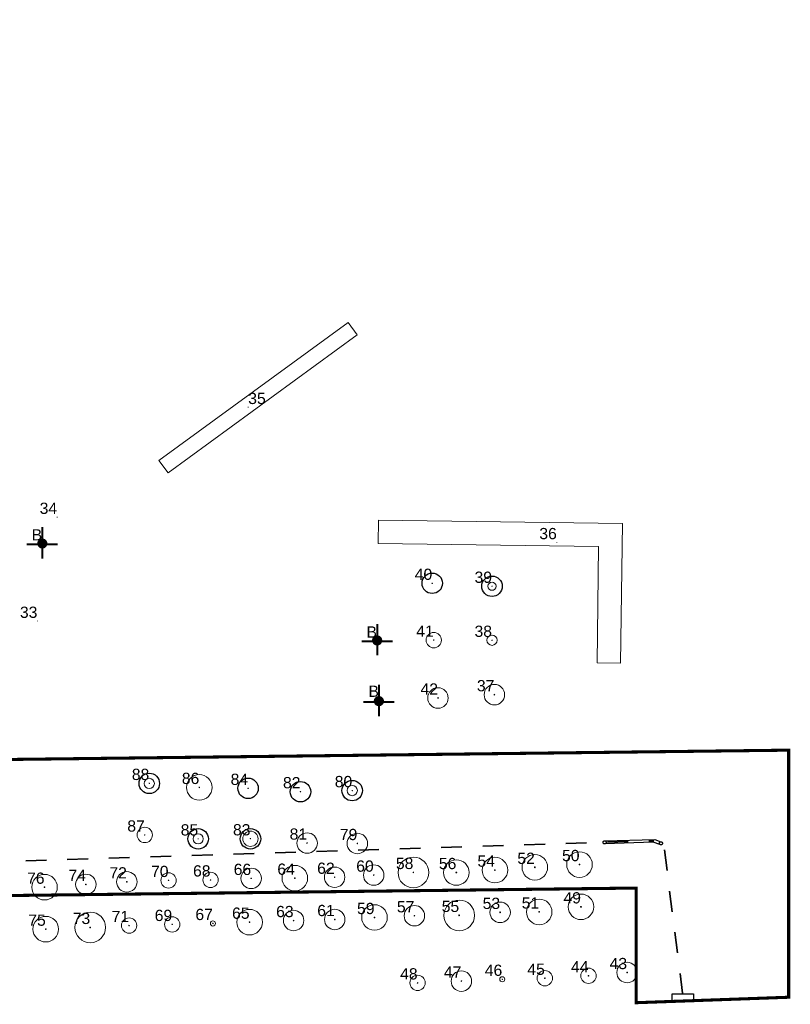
# Model space of a CAD drawing. Header units: millimetres. Extents: x 0 to 6566002, y 0 to 5716629.
# Tile 93 of 99: x 6564952 to 6565027, y 5715886 to 5715983. Entities that reach past the tile are written whole.
import ezdxf
from ezdxf.enums import TextEntityAlignment as Align

# ---------------------------------------------------------------- set-up
doc = ezdxf.new("R2010")
doc.units = ezdxf.units.MM
for name, pattern in [('DASHDOT', [25.4, 12.7, -6.35, 0, -6.35]), ('DASHED', [19.05, 12.7, -6.35]), ('JIS_02_1.0', [40.64, 20.32, -20.32])]:
    doc.linetypes.add(name, pattern=pattern)
doc.layers.add('_DOO-gospodarka drzewostanem', color=7, linetype='Continuous', lineweight=30, true_color=0xff8f1f)
doc.layers.add('WZ_brak drzewa w terenie', color=7, linetype='Continuous', lineweight=40, true_color=0xff8f1f)
for name, color, linetype, lineweight in [('_DOO-inwentaryzacja', 108, 'Continuous', 18), ('MBC_zakres', 160, 'Continuous', 35), ('MBC_zakres_2', 160, 'Continuous', 35)]:
    doc.layers.add(name, color=color, linetype=linetype, lineweight=lineweight)
doc.layers.add('E-PRZEPUST', color=5, linetype='Continuous')
doc.styles.add('wr-ruska-mdcp4-ac-nowa_mapa$1$Style-Arial', font='arial.ttf')

# ---------------------------------------------------------------- blocks, each defined once
blk = doc.blocks.new('*U170')
for q in [(0, 0.05), (0, 0.05), (0, 0)]:
    blk.add_line((0, 0), q)
for radius in [0.005, 0.00159]:
    blk.add_circle((0, 0), radius)
blk = doc.blocks.new('*U171')
for q in [(0, 0.05), (0, 0.05), (0, 0)]:
    blk.add_line((0, 0), q)
for radius in [0.005, 0.00159]:
    blk.add_circle((0, 0), radius)
blk = doc.blocks.new('*U172')
for q in [(0, 0.05), (0, 0.05), (0, 0)]:
    blk.add_line((0, 0), q)
for radius in [0.005, 0.00159]:
    blk.add_circle((0, 0), radius)
blk = doc.blocks.new('*U173')
for q in [(0, 0.05), (0, 0.05), (0, 0)]:
    blk.add_line((0, 0), q)
for radius in [1, 0.0366]:
    blk.add_circle((0, 0), radius)
blk = doc.blocks.new('*U174')
for q in [(0, 0.05), (0, 0.05), (0, 0)]:
    blk.add_line((0, 0), q)
for radius in [0.5, 0.0223]:
    blk.add_circle((0, 0), radius)
blk = doc.blocks.new('*U175')
for q in [(0, 0.05), (0, 0.05), (0, 0)]:
    blk.add_line((0, 0), q)
for radius in [0.4, 0.00955]:
    blk.add_circle((0, 0), radius)
blk = doc.blocks.new('*U176')
for q in [(0, 0.05), (0, 0.05), (0, 0)]:
    blk.add_line((0, 0), q)
for radius in [1, 0.0366]:
    blk.add_circle((0, 0), radius)
blk = doc.blocks.new('*U177')
for q in [(0, 0.05), (0, 0.05), (0, 0)]:
    blk.add_line((0, 0), q)
for radius in [0.75, 0.0207]:
    blk.add_circle((0, 0), radius)
blk = doc.blocks.new('*U178')
for q in [(0, 0.05), (0, 0.05), (0, 0)]:
    blk.add_line((0, 0), q)
for radius in [1, 0.0239]:
    blk.add_circle((0, 0), radius)
blk = doc.blocks.new('*U179')
for q in [(0, 0.05), (0, 0.05), (0, 0)]:
    blk.add_line((0, 0), q)
for radius in [1, 0.0382]:
    blk.add_circle((0, 0), radius)
blk = doc.blocks.new('*U180')
for q in [(0, 0.05), (0, 0.05), (0, 0)]:
    blk.add_line((0, 0), q)
for radius in [0.75, 0.0286]:
    blk.add_circle((0, 0), radius)
blk = doc.blocks.new('*U181')
for q in [(0, 0.05), (0, 0.05), (0, 0)]:
    blk.add_line((0, 0), q)
for radius in [0.75, 0.0286]:
    blk.add_circle((0, 0), radius)
blk = doc.blocks.new('*U182')
for q in [(0, 0.05), (0, 0.05), (0, 0)]:
    blk.add_line((0, 0), q)
for radius in [0.25, 0.0223]:
    blk.add_circle((0, 0), radius)
blk = doc.blocks.new('*U183')
for q in [(0, 0.05), (0, 0.05), (0, 0)]:
    blk.add_line((0, 0), q)
for radius in [1, 0.0302]:
    blk.add_circle((0, 0), radius)
blk = doc.blocks.new('*U184')
for q in [(0, 0.05), (0, 0.05), (0, 0)]:
    blk.add_line((0, 0), q)
for radius in [0.75, 0.0255]:
    blk.add_circle((0, 0), radius)
blk = doc.blocks.new('*U185')
for q in [(0, 0.05), (0, 0.05), (0, 0)]:
    blk.add_line((0, 0), q)
for radius in [1.25, 0.0398]:
    blk.add_circle((0, 0), radius)
blk = doc.blocks.new('*U186')
for q in [(0, 0.05), (0, 0.05), (0, 0)]:
    blk.add_line((0, 0), q)
for radius in [1.25, 0.0398]:
    blk.add_circle((0, 0), radius)
blk = doc.blocks.new('*U187')
for q in [(0, 0.05), (0, 0.05), (0, 0)]:
    blk.add_line((0, 0), q)
for radius in [1.25, 0.043]:
    blk.add_circle((0, 0), radius)
blk = doc.blocks.new('*U188')
for q in [(0, 0.05), (0, 0.05), (0, 0)]:
    blk.add_line((0, 0), q)
for radius in [1.25, 0.0382]:
    blk.add_circle((0, 0), radius)
blk = doc.blocks.new('*U189')
for q in [(0, 0.05), (0, 0.05), (0, 0)]:
    blk.add_line((0, 0), q)
for radius in [1, 0.035]:
    blk.add_circle((0, 0), radius)
blk = doc.blocks.new('*U190')
for q in [(0, 0.05), (0, 0.05), (0, 0)]:
    blk.add_line((0, 0), q)
for radius in [1.25, 0.035]:
    blk.add_circle((0, 0), radius)
blk = doc.blocks.new('*U191')
for q in [(0, 0.05), (0, 0.05), (0, 0)]:
    blk.add_line((0, 0), q)
for radius in [1.5, 0.0398]:
    blk.add_circle((0, 0), radius)
blk = doc.blocks.new('*U192')
for q in [(0, 0.05), (0, 0.05), (0, 0)]:
    blk.add_line((0, 0), q)
for radius in [1.25, 0.0398]:
    blk.add_circle((0, 0), radius)
blk = doc.blocks.new('*U193')
for q in [(0, 0.05), (0, 0.05), (0, 0)]:
    blk.add_line((0, 0), q)
for radius in [1, 0.0286]:
    blk.add_circle((0, 0), radius)
blk = doc.blocks.new('*U194')
for q in [(0, 0.05), (0, 0.05), (0, 0)]:
    blk.add_line((0, 0), q)
for radius in [1.5, 0.0286]:
    blk.add_circle((0, 0), radius)
blk = doc.blocks.new('*U195')
for q in [(0, 0.05), (0, 0.05), (0, 0)]:
    blk.add_line((0, 0), q)
for radius in [1.25, 0.0286]:
    blk.add_circle((0, 0), radius)
blk = doc.blocks.new('*U196')
for q in [(0, 0.05), (0, 0.05), (0, 0)]:
    blk.add_line((0, 0), q)
for radius in [1, 0.0286]:
    blk.add_circle((0, 0), radius)
blk = doc.blocks.new('*U197')
for q in [(0, 0.05), (0, 0.05), (0, 0)]:
    blk.add_line((0, 0), q)
for radius in [1, 0.0286]:
    blk.add_circle((0, 0), radius)
blk = doc.blocks.new('*U198')
for q in [(0, 0.05), (0, 0.05), (0, 0)]:
    blk.add_line((0, 0), q)
for radius in [1, 0.0271]:
    blk.add_circle((0, 0), radius)
blk = doc.blocks.new('*U199')
for q in [(0, 0.05), (0, 0.05), (0, 0)]:
    blk.add_line((0, 0), q)
for radius in [1, 0.0271]:
    blk.add_circle((0, 0), radius)
blk = doc.blocks.new('*U200')
for q in [(0, 0.05), (0, 0.05), (0, 0)]:
    blk.add_line((0, 0), q)
for radius in [1.25, 0.0271]:
    blk.add_circle((0, 0), radius)
blk = doc.blocks.new('*U201')
for q in [(0, 0.05), (0, 0.05), (0, 0)]:
    blk.add_line((0, 0), q)
for radius in [1.25, 0.0271]:
    blk.add_circle((0, 0), radius)
blk = doc.blocks.new('*U202')
for q in [(0, 0.05), (0, 0.05), (0, 0)]:
    blk.add_line((0, 0), q)
for radius in [1, 0.0255]:
    blk.add_circle((0, 0), radius)
blk = doc.blocks.new('*U203')
for q in [(0, 0.05), (0, 0.05), (0, 0)]:
    blk.add_line((0, 0), q)
for radius in [0.25, 0.0286]:
    blk.add_circle((0, 0), radius)
blk = doc.blocks.new('*U204')
for q in [(0, 0.05), (0, 0.05), (0, 0)]:
    blk.add_line((0, 0), q)
for radius in [0.75, 0.0223]:
    blk.add_circle((0, 0), radius)
blk = doc.blocks.new('*U205')
for q in [(0, 0.05), (0, 0.05), (0, 0)]:
    blk.add_line((0, 0), q)
for radius in [0.75, 0.0223]:
    blk.add_circle((0, 0), radius)
blk = doc.blocks.new('*U206')
for q in [(0, 0.05), (0, 0.05), (0, 0)]:
    blk.add_line((0, 0), q)
for radius in [0.75, 0.0239]:
    blk.add_circle((0, 0), radius)
blk = doc.blocks.new('*U207')
for q in [(0, 0.05), (0, 0.05), (0, 0)]:
    blk.add_line((0, 0), q)
for radius in [0.75, 0.0223]:
    blk.add_circle((0, 0), radius)
blk = doc.blocks.new('*U208')
for q in [(0, 0.05), (0, 0.05), (0, 0)]:
    blk.add_line((0, 0), q)
for radius in [1, 0.035]:
    blk.add_circle((0, 0), radius)
blk = doc.blocks.new('*U209')
for q in [(0, 0.05), (0, 0.05), (0, 0)]:
    blk.add_line((0, 0), q)
for radius in [1.5, 0.0398]:
    blk.add_circle((0, 0), radius)
blk = doc.blocks.new('*U210')
for q in [(0, 0.05), (0, 0.05), (0, 0)]:
    blk.add_line((0, 0), q)
for radius in [1, 0.035]:
    blk.add_circle((0, 0), radius)
blk = doc.blocks.new('*U211')
for q in [(0, 0.05), (0, 0.05), (0, 0)]:
    blk.add_line((0, 0), q)
for radius in [1.25, 0.0318]:
    blk.add_circle((0, 0), radius)
blk = doc.blocks.new('*U212')
for q in [(0, 0.05), (0, 0.05), (0, 0)]:
    blk.add_line((0, 0), q)
for radius in [1.25, 0.0318]:
    blk.add_circle((0, 0), radius)
blk = doc.blocks.new('*U215')
for q in [(0, 0.05), (0, 0.05), (0, 0)]:
    blk.add_line((0, 0), q)
for radius in [1, 0.0271]:
    blk.add_circle((0, 0), radius)
blk = doc.blocks.new('*U216')
for q in [(0, 0.05), (0, 0.05), (0, 0)]:
    blk.add_line((0, 0), q)
for radius in [0.5, 0.0159]:
    blk.add_circle((0, 0), radius)
blk = doc.blocks.new('*U217')
for q in [(0, 0.05), (0, 0.05), (0, 0)]:
    blk.add_line((0, 0), q)
for radius in [1, 0.0271]:
    blk.add_circle((0, 0), radius)
blk = doc.blocks.new('*U218')
for q in [(0, 0.05), (0, 0.05), (0, 0)]:
    blk.add_line((0, 0), q)
for radius in [1, 0.0271]:
    blk.add_circle((0, 0), radius)
blk = doc.blocks.new('*U219')
for q in [(0, 0.05), (0, 0.05), (0, 0)]:
    blk.add_line((0, 0), q)
for radius in [0.75, 0.0159]:
    blk.add_circle((0, 0), radius)
blk = doc.blocks.new('*U220')
for q in [(0, 0.05), (0, 0.05), (0, 0)]:
    blk.add_line((0, 0), q)
for radius in [1, 0.0239]:
    blk.add_circle((0, 0), radius)
blk = doc.blocks.new('*U221')
for q in [(0, 0.05), (0, 0.05), (0, 0)]:
    blk.add_line((0, 0), q)
for radius in [0.5, 0.0159]:
    blk.add_circle((0, 0), radius)
blk = doc.blocks.new('*U222')
for q in [(0, 0.05), (0, 0.05), (0, 0)]:
    blk.add_line((0, 0), q)
for radius in [1.25, 0.0286]:
    blk.add_circle((0, 0), radius)
blk = doc.blocks.new('*U223')
for q in [(0, 0.05), (0, 0.05), (0, 0)]:
    blk.add_line((0, 0), q)
for radius in [0.75, 0.0207]:
    blk.add_circle((0, 0), radius)
blk = doc.blocks.new('*U224')
for q in [(0, 0.05), (0, 0.05), (0, 0)]:
    blk.add_line((0, 0), q)
for radius in [0.5, 0.0111]:
    blk.add_circle((0, 0), radius)
blk = doc.blocks.new('*U226')
for q in [(0, 0.05), (0, 0.05), (0, 0)]:
    blk.add_line((0, 0), q)
for radius in [0.25, 0.0159]:
    blk.add_circle((0, 0), radius)
blk = doc.blocks.new('*U227')
for q in [(0, 0.05), (0, 0.05), (0, 0)]:
    blk.add_line((0, 0), q)
for radius in [0.25, 0.0159]:
    blk.add_circle((0, 0), radius)
blk = doc.blocks.new('*U228')
for q in [(0, 0.05), (0, 0.05), (0, 0)]:
    blk.add_line((0, 0), q)
for radius in [0.25, 0.0159]:
    blk.add_circle((0, 0), radius)
blk = doc.blocks.new('*U229')
for q in [(0, 0.05), (0, 0.05), (0, 0)]:
    blk.add_line((0, 0), q)
for radius in [0.005, 0.00159]:
    blk.add_circle((0, 0), radius)

msp = doc.modelspace()

# ---------------------------------------------------------------- hatches: boundary and pattern name
at = {"layer": 'WZ_brak drzewa w terenie'}
h = msp.add_hatch(color=256, dxfattribs=at)
h.dxf.hatch_style = 1
h.paths.add_polyline_path([(6564954.645, 5715931.781, 1), (6564953.841, 5715931.185, 1)])
h = msp.add_hatch(color=256, dxfattribs=at)
h.dxf.hatch_style = 1
h.paths.add_polyline_path([(6564987.378, 5715922.311, 1), (6564986.575, 5715921.716, 1)])
h = msp.add_hatch(color=256, dxfattribs=at)
h.dxf.hatch_style = 1
h.paths.add_polyline_path([(6564987.548, 5715916.379, 1), (6564986.744, 5715915.784, 1)])

# ---------------------------------------------------------------- linework, layer by layer
at = {"color": 0, "linetype": 'JIS_02_1.0', "lineweight": 35, "ltscale": 0.1}
for p, q in [((6564940.435, 5715900.105), (6565014.036, 5715902.428)), ((6565015.06, 5715901.554), (6565016.829, 5715887.537))]:
    msp.add_line(p, q, dxfattribs=at)
at = {"color": 0, "linetype": 'JIS_02_1.0'}
msp.add_lwpolyline([(6565017.914, 5715886.792), (6565015.82, 5715886.792), (6565015.82, 5715887.492), (6565017.914, 5715887.492)], close=True, dxfattribs=at)
at = {"layer": '_DOO-gospodarka drzewostanem'}
for centre in [(6564992.362, 5715927.596), (6564998.206, 5715927.308), (6564964.7, 5715908.04), (6564974.36, 5715907.56), (6564984.54, 5715907.34), (6564979.48, 5715907.23), (6564969.48, 5715902.62), (6564974.59, 5715902.63)]:
    msp.add_circle(centre, 1, dxfattribs=at)
at = {"layer": '_DOO-inwentaryzacja'}
for points, elevation in [([(6564965.622, 5715939.582), (6564966.534, 5715938.375), (6564985.025, 5715951.872), (6564984.133, 5715953.093), (6564965.622, 5715939.582)], 182.862), ([(6564987.106, 5715933.77), (6564987.075, 5715931.47), (6565008.62, 5715931.178), (6565008.478, 5715919.828), (6565010.778, 5715919.799), (6565010.948, 5715933.447), (6564987.106, 5715933.77)], 182.528)]:
    msp.add_lwpolyline(points, dxfattribs=dict(at, elevation=elevation))
at = {"layer": 'E-PRZEPUST', "linetype": 'DASHED'}
for p, q in [((6565009.214, 5715902.43), (6565014.111, 5715902.565)), ((6565014.111, 5715902.565), (6565014.717, 5715902.343)), ((6565013.956, 5715902.293), (6565009.22, 5715902.121)), ((6565014.627, 5715902.063), (6565013.956, 5715902.293))]:
    msp.add_line(p, q, dxfattribs=at)
for centre in [(6565009.214, 5715902.276), (6565014.717, 5715902.189)]:
    msp.add_circle(centre, 0.154, dxfattribs=at)
at = {"layer": 'MBC_zakres'}
msp.add_lwpolyline([(6565027.369, 5715897.994), (6565027.21, 5715897.992)], dxfattribs=at)
at = {"layer": 'MBC_zakres_2', "color": 210, "linetype": 'DASHDOT', "ltscale": 0.1, "const_width": 0.3}
msp.add_lwpolyline([(6564760.922, 5715982.52), (6564843.177, 5715976.135), (6564849.786, 5715957.37), (6564841.972, 5715934.274), (6564842.631, 5715909.087), (6565027.21, 5715911.289), (6565027.21, 5715887.144), (6565012.29, 5715886.609), (6565012.29, 5715897.814), (6564830.885, 5715895.649), (6564835.855, 5715959.669), (6564759.608, 5715965.588), (6564760.922, 5715982.522)], dxfattribs=at)
at = {"layer": 'WZ_brak drzewa w terenie'}
for points in [[(6564954.243, 5715933.083), (6564954.243, 5715930.026)], [(6564952.743, 5715931.424), (6564955.743, 5715931.424)], [(6564986.976, 5715923.613), (6564986.976, 5715920.557)], [(6564985.476, 5715921.955), (6564988.476, 5715921.955)], [(6564987.146, 5715917.682), (6564987.146, 5715914.625)], [(6564985.646, 5715916.023), (6564988.646, 5715916.023)]]:
    msp.add_lwpolyline(points, dxfattribs=at)

# ---------------------------------------------------------------- block references
at = {"layer": '_DOO-inwentaryzacja'}
ref = msp.add_blockref('*U229', (6564974.373, 5715944.781), dxfattribs=at)
ref.add_attrib('NR', '35', dxfattribs={"layer": '0', "height": 1.1, "style": 'wr-ruska-mdcp4-ac-nowa_mapa$1$Style-Arial'}).set_placement((6564974.373, 5715944.781), align=Align.BOTTOM_LEFT)
ref = msp.add_blockref('*U171', (6564955.692, 5715934.046), dxfattribs=at)
ref.add_attrib('NR', '34', dxfattribs={"layer": '0', "height": 1.1, "style": 'wr-ruska-mdcp4-ac-nowa_mapa$1$Style-Arial'}).set_placement((6564955.692, 5715934.046), align=Align.BOTTOM_RIGHT)
at = {"layer": '_DOO-inwentaryzacja', "color": 242, "true_color": 0xcd2027}
ref = msp.add_blockref('*U228', (6564954.228, 5715931.449), dxfattribs=at)
ref.add_attrib('NR', 'B', dxfattribs={"layer": '0', "height": 1.1, "style": 'wr-ruska-mdcp4-ac-nowa_mapa$1$Style-Arial'}).set_placement((6564954.228, 5715931.449), align=Align.BOTTOM_RIGHT)
at = {"layer": '_DOO-inwentaryzacja'}
ref = msp.add_blockref('*U172', (6565004.539, 5715931.574), dxfattribs=at)
ref.add_attrib('NR', '36', dxfattribs={"layer": '0', "height": 1.1, "style": 'wr-ruska-mdcp4-ac-nowa_mapa$1$Style-Arial'}).set_placement((6565004.539, 5715931.574), align=Align.BOTTOM_RIGHT)
ref = msp.add_blockref('*U178', (6564992.362, 5715927.596), dxfattribs=at)
ref.add_attrib('NR', '40', dxfattribs={"layer": '0', "height": 1.1, "style": 'wr-ruska-mdcp4-ac-nowa_mapa$1$Style-Arial'}).set_placement((6564992.362, 5715927.596), align=Align.BOTTOM_RIGHT)
ref = msp.add_blockref('*U175', (6564998.206, 5715927.308), dxfattribs=at)
ref.add_attrib('NR', '39', dxfattribs={"layer": '0', "height": 1.1, "style": 'wr-ruska-mdcp4-ac-nowa_mapa$1$Style-Arial'}).set_placement((6564998.206, 5715927.308), align=Align.BOTTOM_RIGHT)
ref = msp.add_blockref('*U170', (6564953.761, 5715923.885), dxfattribs=at)
ref.add_attrib('NR', '33', dxfattribs={"layer": '0', "height": 1.1, "style": 'wr-ruska-mdcp4-ac-nowa_mapa$1$Style-Arial'}).set_placement((6564953.761, 5715923.885), align=Align.BOTTOM_RIGHT)
at = {"layer": '_DOO-inwentaryzacja', "color": 242, "true_color": 0xcd2027}
ref = msp.add_blockref('*U226', (6564986.96, 5715921.955), dxfattribs=at)
ref.add_attrib('NR', 'B', dxfattribs={"layer": '0', "height": 1.1, "style": 'wr-ruska-mdcp4-ac-nowa_mapa$1$Style-Arial'}).set_placement((6564986.96, 5715921.955), align=Align.BOTTOM_RIGHT)
at = {"layer": '_DOO-inwentaryzacja'}
ref = msp.add_blockref('*U177', (6564992.511, 5715922.039), dxfattribs=at)
ref.add_attrib('NR', '41', dxfattribs={"layer": '0', "height": 1.1, "style": 'wr-ruska-mdcp4-ac-nowa_mapa$1$Style-Arial'}).set_placement((6564992.511, 5715922.039), align=Align.BOTTOM_RIGHT)
ref = msp.add_blockref('*U174', (6564998.205, 5715922.027), dxfattribs=at)
ref.add_attrib('NR', '38', dxfattribs={"layer": '0', "height": 1.1, "style": 'wr-ruska-mdcp4-ac-nowa_mapa$1$Style-Arial'}).set_placement((6564998.205, 5715922.027), align=Align.BOTTOM_RIGHT)
ref = msp.add_blockref('*U173', (6564998.439, 5715916.71), dxfattribs=at)
ref.add_attrib('NR', '37', dxfattribs={"layer": '0', "height": 1.1, "style": 'wr-ruska-mdcp4-ac-nowa_mapa$1$Style-Arial'}).set_placement((6564998.439, 5715916.71), align=Align.BOTTOM_RIGHT)
at = {"layer": '_DOO-inwentaryzacja', "color": 242, "true_color": 0xcd2027}
ref = msp.add_blockref('*U227', (6564987.15, 5715916.169), dxfattribs=at)
ref.add_attrib('NR', 'B', dxfattribs={"layer": '0', "height": 1.1, "style": 'wr-ruska-mdcp4-ac-nowa_mapa$1$Style-Arial'}).set_placement((6564987.15, 5715916.169), align=Align.BOTTOM_RIGHT)
at = {"layer": '_DOO-inwentaryzacja'}
ref = msp.add_blockref('*U176', (6564992.923, 5715916.385), dxfattribs=at)
ref.add_attrib('NR', '42', dxfattribs={"layer": '0', "height": 1.1, "style": 'wr-ruska-mdcp4-ac-nowa_mapa$1$Style-Arial'}).set_placement((6564992.923, 5715916.385), align=Align.BOTTOM_RIGHT)
ref = msp.add_blockref('*U224', (6564964.7, 5715908.04), dxfattribs=at)
ref.add_attrib('NR', '88', dxfattribs={"layer": '0', "height": 1.1, "style": 'wr-ruska-mdcp4-ac-nowa_mapa$1$Style-Arial'}).set_placement((6564964.7, 5715908.04), align=Align.BOTTOM_RIGHT)
ref = msp.add_blockref('*U222', (6564969.59, 5715907.65), dxfattribs=at)
ref.add_attrib('NR', '86', dxfattribs={"layer": '0', "height": 1.1, "style": 'wr-ruska-mdcp4-ac-nowa_mapa$1$Style-Arial'}).set_placement((6564969.59, 5715907.65), align=Align.BOTTOM_RIGHT)
ref = msp.add_blockref('*U220', (6564974.36, 5715907.56), dxfattribs=at)
ref.add_attrib('NR', '84', dxfattribs={"layer": '0', "height": 1.1, "style": 'wr-ruska-mdcp4-ac-nowa_mapa$1$Style-Arial'}).set_placement((6564974.36, 5715907.56), align=Align.BOTTOM_RIGHT)
ref = msp.add_blockref('*U218', (6564979.48, 5715907.23), dxfattribs=at)
ref.add_attrib('NR', '82', dxfattribs={"layer": '0', "height": 1.1, "style": 'wr-ruska-mdcp4-ac-nowa_mapa$1$Style-Arial'}).set_placement((6564979.48, 5715907.23), align=Align.BOTTOM_RIGHT)
ref = msp.add_blockref('*U216', (6564984.54, 5715907.34), dxfattribs=at)
ref.add_attrib('NR', '80', dxfattribs={"layer": '0', "height": 1.1, "style": 'wr-ruska-mdcp4-ac-nowa_mapa$1$Style-Arial'}).set_placement((6564984.54, 5715907.34), align=Align.BOTTOM_RIGHT)
ref = msp.add_blockref('*U223', (6564964.26, 5715903), dxfattribs=at)
ref.add_attrib('NR', '87', dxfattribs={"layer": '0', "height": 1.1, "style": 'wr-ruska-mdcp4-ac-nowa_mapa$1$Style-Arial'}).set_placement((6564964.26, 5715903), align=Align.BOTTOM_RIGHT)
ref = msp.add_blockref('*U221', (6564969.48, 5715902.62), dxfattribs=at)
ref.add_attrib('NR', '85', dxfattribs={"layer": '0', "height": 1.1, "style": 'wr-ruska-mdcp4-ac-nowa_mapa$1$Style-Arial'}).set_placement((6564969.48, 5715902.62), align=Align.BOTTOM_RIGHT)
ref = msp.add_blockref('*U219', (6564974.59, 5715902.63), dxfattribs=at)
ref.add_attrib('NR', '83', dxfattribs={"layer": '0', "height": 1.1, "style": 'wr-ruska-mdcp4-ac-nowa_mapa$1$Style-Arial'}).set_placement((6564974.59, 5715902.63), align=Align.BOTTOM_RIGHT)
ref = msp.add_blockref('*U217', (6564980.13, 5715902.21), dxfattribs=at)
ref.add_attrib('NR', '81', dxfattribs={"layer": '0', "height": 1.1, "style": 'wr-ruska-mdcp4-ac-nowa_mapa$1$Style-Arial'}).set_placement((6564980.13, 5715902.21), align=Align.BOTTOM_RIGHT)
ref = msp.add_blockref('*U215', (6564985.04, 5715902.17), dxfattribs=at)
ref.add_attrib('NR', '79', dxfattribs={"layer": '0', "height": 1.1, "style": 'wr-ruska-mdcp4-ac-nowa_mapa$1$Style-Arial'}).set_placement((6564985.04, 5715902.17), align=Align.BOTTOM_RIGHT)
ref = msp.add_blockref('*U194', (6564990.518, 5715899.34), dxfattribs=at)
ref.add_attrib('NR', '58', dxfattribs={"layer": '0', "height": 1.1, "style": 'wr-ruska-mdcp4-ac-nowa_mapa$1$Style-Arial'}).set_placement((6564990.518, 5715899.34), align=Align.BOTTOM_RIGHT)
ref = msp.add_blockref('*U192', (6564994.72, 5715899.33), dxfattribs=at)
ref.add_attrib('NR', '56', dxfattribs={"layer": '0', "height": 1.1, "style": 'wr-ruska-mdcp4-ac-nowa_mapa$1$Style-Arial'}).set_placement((6564994.72, 5715899.33), align=Align.BOTTOM_RIGHT)
ref = msp.add_blockref('*U190', (6564998.489, 5715899.571), dxfattribs=at)
ref.add_attrib('NR', '54', dxfattribs={"layer": '0', "height": 1.1, "style": 'wr-ruska-mdcp4-ac-nowa_mapa$1$Style-Arial'}).set_placement((6564998.489, 5715899.571), align=Align.BOTTOM_RIGHT)
ref = msp.add_blockref('*U187', (6565002.392, 5715899.843), dxfattribs=at)
ref.add_attrib('NR', '52', dxfattribs={"layer": '0', "height": 1.1, "style": 'wr-ruska-mdcp4-ac-nowa_mapa$1$Style-Arial'}).set_placement((6565002.392, 5715899.843), align=Align.BOTTOM_RIGHT)
ref = msp.add_blockref('*U186', (6565006.761, 5715900.11), dxfattribs=at)
ref.add_attrib('NR', '50', dxfattribs={"layer": '0', "height": 1.1, "style": 'wr-ruska-mdcp4-ac-nowa_mapa$1$Style-Arial'}).set_placement((6565006.761, 5715900.11), align=Align.BOTTOM_RIGHT)
ref = msp.add_blockref('*U208', (6564962.511, 5715898.42), dxfattribs=at)
ref.add_attrib('NR', '72', dxfattribs={"layer": '0', "height": 1.1, "style": 'wr-ruska-mdcp4-ac-nowa_mapa$1$Style-Arial'}).set_placement((6564962.511, 5715898.42), align=Align.BOTTOM_RIGHT)
ref = msp.add_blockref('*U206', (6564966.581, 5715898.561), dxfattribs=at)
ref.add_attrib('NR', '70', dxfattribs={"layer": '0', "height": 1.1, "style": 'wr-ruska-mdcp4-ac-nowa_mapa$1$Style-Arial'}).set_placement((6564966.581, 5715898.561), align=Align.BOTTOM_RIGHT)
ref = msp.add_blockref('*U204', (6564970.689, 5715898.61), dxfattribs=at)
ref.add_attrib('NR', '68', dxfattribs={"layer": '0', "height": 1.1, "style": 'wr-ruska-mdcp4-ac-nowa_mapa$1$Style-Arial'}).set_placement((6564970.689, 5715898.61), align=Align.BOTTOM_RIGHT)
ref = msp.add_blockref('*U202', (6564974.661, 5715898.759), dxfattribs=at)
ref.add_attrib('NR', '66', dxfattribs={"layer": '0', "height": 1.1, "style": 'wr-ruska-mdcp4-ac-nowa_mapa$1$Style-Arial'}).set_placement((6564974.661, 5715898.759), align=Align.BOTTOM_RIGHT)
ref = msp.add_blockref('*U200', (6564978.928, 5715898.782), dxfattribs=at)
ref.add_attrib('NR', '64', dxfattribs={"layer": '0', "height": 1.1, "style": 'wr-ruska-mdcp4-ac-nowa_mapa$1$Style-Arial'}).set_placement((6564978.928, 5715898.782), align=Align.BOTTOM_RIGHT)
ref = msp.add_blockref('*U198', (6564982.82, 5715898.871), dxfattribs=at)
ref.add_attrib('NR', '62', dxfattribs={"layer": '0', "height": 1.1, "style": 'wr-ruska-mdcp4-ac-nowa_mapa$1$Style-Arial'}).set_placement((6564982.82, 5715898.871), align=Align.BOTTOM_RIGHT)
ref = msp.add_blockref('*U196', (6564986.641, 5715899.081), dxfattribs=at)
ref.add_attrib('NR', '60', dxfattribs={"layer": '0', "height": 1.1, "style": 'wr-ruska-mdcp4-ac-nowa_mapa$1$Style-Arial'}).set_placement((6564986.641, 5715899.081), align=Align.BOTTOM_RIGHT)
ref = msp.add_blockref('*U212', (6564954.46, 5715897.9), dxfattribs=at)
ref.add_attrib('NR', '76', dxfattribs={"layer": '0', "height": 1.1, "style": 'wr-ruska-mdcp4-ac-nowa_mapa$1$Style-Arial'}).set_placement((6564954.46, 5715897.9), align=Align.BOTTOM_RIGHT)
ref = msp.add_blockref('*U210', (6564958.501, 5715898.172), dxfattribs=at)
ref.add_attrib('NR', '74', dxfattribs={"layer": '0', "height": 1.1, "style": 'wr-ruska-mdcp4-ac-nowa_mapa$1$Style-Arial'}).set_placement((6564958.501, 5715898.172), align=Align.BOTTOM_RIGHT)
ref = msp.add_blockref('*U189', (6564999.001, 5715895.44), dxfattribs=at)
ref.add_attrib('NR', '53', dxfattribs={"layer": '0', "height": 1.1, "style": 'wr-ruska-mdcp4-ac-nowa_mapa$1$Style-Arial'}).set_placement((6564999.001, 5715895.44), align=Align.BOTTOM_RIGHT)
ref = msp.add_blockref('*U188', (6565002.82, 5715895.481), dxfattribs=at)
ref.add_attrib('NR', '51', dxfattribs={"layer": '0', "height": 1.1, "style": 'wr-ruska-mdcp4-ac-nowa_mapa$1$Style-Arial'}).set_placement((6565002.82, 5715895.481), align=Align.BOTTOM_RIGHT)
ref = msp.add_blockref('*U185', (6565006.9, 5715895.981), dxfattribs=at)
ref.add_attrib('NR', '49', dxfattribs={"layer": '0', "height": 1.1, "style": 'wr-ruska-mdcp4-ac-nowa_mapa$1$Style-Arial'}).set_placement((6565006.9, 5715895.981), align=Align.BOTTOM_RIGHT)
ref = msp.add_blockref('*U203', (6564970.919, 5715894.355), dxfattribs=at)
ref.add_attrib('NR', '67', dxfattribs={"layer": '0', "height": 1.1, "style": 'wr-ruska-mdcp4-ac-nowa_mapa$1$Style-Arial'}).set_placement((6564970.919, 5715894.355), align=Align.BOTTOM_RIGHT)
ref = msp.add_blockref('*U201', (6564974.503, 5715894.48), dxfattribs=at)
ref.add_attrib('NR', '65', dxfattribs={"layer": '0', "height": 1.1, "style": 'wr-ruska-mdcp4-ac-nowa_mapa$1$Style-Arial'}).set_placement((6564974.503, 5715894.48), align=Align.BOTTOM_RIGHT)
ref = msp.add_blockref('*U199', (6564978.808, 5715894.638), dxfattribs=at)
ref.add_attrib('NR', '63', dxfattribs={"layer": '0', "height": 1.1, "style": 'wr-ruska-mdcp4-ac-nowa_mapa$1$Style-Arial'}).set_placement((6564978.808, 5715894.638), align=Align.BOTTOM_RIGHT)
ref = msp.add_blockref('*U197', (6564982.83, 5715894.74), dxfattribs=at)
ref.add_attrib('NR', '61', dxfattribs={"layer": '0', "height": 1.1, "style": 'wr-ruska-mdcp4-ac-nowa_mapa$1$Style-Arial'}).set_placement((6564982.83, 5715894.74), align=Align.BOTTOM_RIGHT)
ref = msp.add_blockref('*U195', (6564986.719, 5715894.94), dxfattribs=at)
ref.add_attrib('NR', '59', dxfattribs={"layer": '0', "height": 1.1, "style": 'wr-ruska-mdcp4-ac-nowa_mapa$1$Style-Arial'}).set_placement((6564986.719, 5715894.94), align=Align.BOTTOM_RIGHT)
ref = msp.add_blockref('*U193', (6564990.618, 5715895.11), dxfattribs=at)
ref.add_attrib('NR', '57', dxfattribs={"layer": '0', "height": 1.1, "style": 'wr-ruska-mdcp4-ac-nowa_mapa$1$Style-Arial'}).set_placement((6564990.618, 5715895.11), align=Align.BOTTOM_RIGHT)
ref = msp.add_blockref('*U191', (6564994.998, 5715895.144), dxfattribs=at)
ref.add_attrib('NR', '55', dxfattribs={"layer": '0', "height": 1.1, "style": 'wr-ruska-mdcp4-ac-nowa_mapa$1$Style-Arial'}).set_placement((6564994.998, 5715895.144), align=Align.BOTTOM_RIGHT)
ref = msp.add_blockref('*U211', (6564954.579, 5715893.799), dxfattribs=at)
ref.add_attrib('NR', '75', dxfattribs={"layer": '0', "height": 1.1, "style": 'wr-ruska-mdcp4-ac-nowa_mapa$1$Style-Arial'}).set_placement((6564954.579, 5715893.799), align=Align.BOTTOM_RIGHT)
ref = msp.add_blockref('*U209', (6564958.929, 5715893.968), dxfattribs=at)
ref.add_attrib('NR', '73', dxfattribs={"layer": '0', "height": 1.1, "style": 'wr-ruska-mdcp4-ac-nowa_mapa$1$Style-Arial'}).set_placement((6564958.929, 5715893.968), align=Align.BOTTOM_RIGHT)
ref = msp.add_blockref('*U207', (6564962.73, 5715894.152), dxfattribs=at)
ref.add_attrib('NR', '71', dxfattribs={"layer": '0', "height": 1.1, "style": 'wr-ruska-mdcp4-ac-nowa_mapa$1$Style-Arial'}).set_placement((6564962.73, 5715894.152), align=Align.BOTTOM_RIGHT)
ref = msp.add_blockref('*U205', (6564966.939, 5715894.261), dxfattribs=at)
ref.add_attrib('NR', '69', dxfattribs={"layer": '0', "height": 1.1, "style": 'wr-ruska-mdcp4-ac-nowa_mapa$1$Style-Arial'}).set_placement((6564966.939, 5715894.261), align=Align.BOTTOM_RIGHT)
ref = msp.add_blockref('*U179', (6565011.41, 5715889.559), dxfattribs=at)
ref.add_attrib('NR', '43', dxfattribs={"layer": '0', "height": 1.1, "style": 'wr-ruska-mdcp4-ac-nowa_mapa$1$Style-Arial'}).set_placement((6565011.41, 5715889.559), align=Align.BOTTOM_RIGHT)
ref = msp.add_blockref('*U183', (6564995.211, 5715888.72), dxfattribs=at)
ref.add_attrib('NR', '47', dxfattribs={"layer": '0', "height": 1.1, "style": 'wr-ruska-mdcp4-ac-nowa_mapa$1$Style-Arial'}).set_placement((6564995.211, 5715888.72), align=Align.BOTTOM_RIGHT)
ref = msp.add_blockref('*U182', (6564999.209, 5715888.901), dxfattribs=at)
ref.add_attrib('NR', '46', dxfattribs={"layer": '0', "height": 1.1, "style": 'wr-ruska-mdcp4-ac-nowa_mapa$1$Style-Arial'}).set_placement((6564999.209, 5715888.901), align=Align.BOTTOM_RIGHT)
ref = msp.add_blockref('*U181', (6565003.369, 5715889.001), dxfattribs=at)
ref.add_attrib('NR', '45', dxfattribs={"layer": '0', "height": 1.1, "style": 'wr-ruska-mdcp4-ac-nowa_mapa$1$Style-Arial'}).set_placement((6565003.369, 5715889.001), align=Align.BOTTOM_RIGHT)
ref = msp.add_blockref('*U180', (6565007.639, 5715889.24), dxfattribs=at)
ref.add_attrib('NR', '44', dxfattribs={"layer": '0', "height": 1.1, "style": 'wr-ruska-mdcp4-ac-nowa_mapa$1$Style-Arial'}).set_placement((6565007.639, 5715889.24), align=Align.BOTTOM_RIGHT)
ref = msp.add_blockref('*U184', (6564990.93, 5715888.55), dxfattribs=at)
ref.add_attrib('NR', '48', dxfattribs={"layer": '0', "height": 1.1, "style": 'wr-ruska-mdcp4-ac-nowa_mapa$1$Style-Arial'}).set_placement((6564990.93, 5715888.55), align=Align.BOTTOM_RIGHT)

doc.saveas('drawing.dxf')
